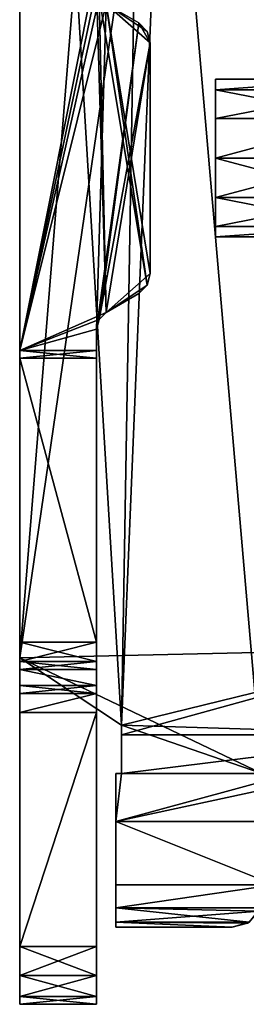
# Model space of a CAD drawing. Extents: x 0 to 11.8, y -6.9 to 44.3.
# Tile 1 of 3: x 0 to 5.9, y -6.9 to 18.7. Entities that reach past the tile are written whole.
import ezdxf

# ---------------------------------------------------------------- set-up
doc = ezdxf.new("R2010")
doc.units = 0
doc.header["$LTSCALE"] = 25
doc.header["$MEASUREMENT"] = 0
doc.layers.get('0').update_dxf_attribs({"linetype": 'CONTINUOUS'})
doc.layers.add('3D', color=7, linetype='CONTINUOUS')

# ---------------------------------------------------------------- blocks, each defined once
blk = doc.blocks.new('*U0')
at = {"color": 7}
mesh = blk.add_polyface(dxfattribs=at)
corners = [(-118.059, 363.612, -4), (-79.781, 356.612, -4), (-98.644, 354.812, -4), (-108.644, 364.412, -4), (-117.352, 355.319, -4), (-98.444, 354.612, -4), (-79.915, 364.112, -4), (-117.559, 363.746, -4), (-125.644, 362.112, -4), (-116.937, 354.905, -4), (-108.644, 354.812, -4), (-80.281, 354.746, -4), (-79.781, 362.612, -4), (-98.644, 364.412, -4), (-108.844, 364.612, -4), (-117.352, 363.905, -4), (-124.894, 363.411, -4), (-117.559, 355.478, -4), (-118.059, 355.612, -4), (-116.23, 354.612, -4), (-108.844, 354.612, -4), (-80.781, 354.612, -4), (-79.915, 355.112, -4), (-79.781, 355.612, -4), (-79.781, 363.612, -4), (-80.281, 364.478, -4), (-80.781, 364.612, -4), (-98.444, 364.612, -4), (-116.23, 364.612, -4), (-116.73, 364.478, -4), (-116.937, 364.319, -4), (-124.144, 363.612, -4), (-125.443, 362.862, -4), (-125.644, 357.112, -4), (-125.443, 356.362, -4), (-124.894, 355.813, -4), (-124.144, 355.612, -4), (-116.73, 354.746, -4)]
mesh.append_faces([[corners[k] for k in face] for face in [(0, 1, 2), (0, 3, 1), (2, 4, 0), (3, 6, 1), (4, 8, 0), (1, 11, 5), (8, 16, 0), (10, 19, 9)]], dxfattribs={"vtx0": -1, "vtx1": -1, "vtx2": -1, "color": 7})
mesh.append_faces([[corners[k] for k in face] for face in [(1, 5, 2), (2, 9, 4), (6, 12, 1), (7, 14, 3), (1, 22, 11), (13, 25, 6), (13, 26, 25), (15, 28, 14), (15, 29, 28), (18, 33, 8), (18, 34, 33), (18, 35, 34)]], dxfattribs={"vtx0": -1, "vtx2": -1, "color": 7})
mesh.append_faces([[corners[k] for k in face] for face in [(0, 7, 3), (2, 10, 9), (3, 13, 6), (7, 15, 14), (4, 17, 8), (17, 18, 8)]], dxfattribs={"vtx1": -1, "vtx2": -1, "color": 7})
mesh.append_faces([[corners[k] for k in face] for face in [(10, 20, 19), (11, 21, 5), (1, 23, 22), (6, 24, 12), (13, 27, 26), (15, 30, 29), (16, 31, 0), (8, 32, 16), (18, 36, 35), (19, 37, 9)]], dxfattribs={"vtx2": -1, "color": 7})
mesh = blk.add_polyface(dxfattribs=at)
corners = [(-117.559, 355.478, -2), (-118.059, 363.612, -2), (-108.087, 354.812, -2), (-117.559, 363.746, -2), (-125.443, 362.862, -2), (-117.352, 355.319, -2), (-108.644, 354.812, -2), (-108.644, 364.412, -2), (-116.23, 364.612, -2), (-124.144, 363.612, -2), (-118.059, 355.612, -2), (-125.644, 357.112, -2), (-116.73, 354.746, -2), (-108.844, 354.612, -2), (-108.087, 364.412, -2), (-108.844, 364.612, -2), (-117.352, 363.905, -2), (-116.73, 364.478, -2), (-116.937, 364.319, -2), (-124.894, 363.411, -2), (-125.644, 362.112, -2), (-125.443, 356.362, -2), (-124.894, 355.813, -2), (-124.144, 355.612, -2), (-116.937, 354.905, -2), (-116.23, 354.612, -2), (-98.644, 364.412, -2), (-79.915, 364.112, -2), (-79.781, 355.611, -2), (-98.644, 354.812, -2), (-80.281, 354.746, -2), (-79.781, 362.612, -2), (-80.781, 364.612, -2), (-99.202, 354.812, -2), (-98.444, 354.612, -2), (-80.781, 354.612, -2), (-79.915, 355.112, -2), (-79.781, 356.612, -2), (-79.781, 363.613, -2), (-80.281, 364.478, -2), (-98.444, 364.612, -2), (-99.202, 364.412, -2)]
mesh.append_faces([[corners[k] for k in face] for face in [(7, 2, 14), (8, 7, 15), (16, 17, 18), (4, 9, 19), (11, 4, 20), (10, 22, 23), (12, 5, 24), (13, 12, 25), (30, 34, 35), (28, 30, 36), (31, 28, 37), (27, 31, 38), (32, 27, 39), (26, 32, 40), (33, 26, 41)]], dxfattribs={"vtx0": -1, "color": 7})
mesh.append_faces([[corners[k] for k in face] for face in [(1, 2, 3), (2, 5, 6), (0, 4, 10), (6, 12, 13), (3, 8, 16), (29, 26, 33)]], dxfattribs={"vtx0": -1, "vtx1": -1, "color": 7})
mesh.append_faces([[corners[k] for k in face] for face in [(0, 2, 1), (0, 1, 4), (3, 2, 7), (3, 7, 8), (10, 4, 11), (6, 5, 12), (26, 28, 27), (28, 26, 29), (28, 29, 30), (27, 28, 31), (26, 27, 32)]], dxfattribs={"vtx0": -1, "vtx1": -1, "vtx2": -1, "color": 7})
mesh.append_faces([[corners[k] for k in face] for face in [(2, 0, 5), (4, 1, 9), (16, 8, 17), (10, 11, 21), (10, 21, 22), (30, 29, 34)]], dxfattribs={"vtx0": -1, "vtx2": -1, "color": 7})
mesh = blk.add_polyface(dxfattribs=at)
corners = [(-116.937, 364.319, -2), (-116.73, 364.478, -2), (-116.73, 364.478, -4), (-116.937, 364.319, -4), (-116.23, 364.612, -2), (-116.23, 364.612, -4)]
mesh.append_faces([[corners[k] for k in face] for face in [(2, 4, 5)]], dxfattribs={"vtx0": -1, "color": 7})
mesh.append_faces([[corners[k] for k in face] for face in [(0, 1, 2), (2, 3, 0), (2, 1, 4)]], dxfattribs={"vtx2": -1, "color": 7})
mesh = blk.add_polyface(dxfattribs=at)
corners = [(-80.781, 364.612, -2), (-80.781, 364.612, -4), (-98.444, 364.612, -4), (-98.444, 364.612, -2), (-108.844, 364.612, -2), (-108.844, 364.612, -4), (-116.23, 364.612, -2), (-116.23, 364.612, -4)]
mesh.append_faces([[corners[k] for k in face] for face in [(4, 5, 6)]], dxfattribs={"vtx1": -1, "color": 7})
mesh.append_faces([[corners[k] for k in face] for face in [(0, 1, 2), (2, 3, 0), (5, 7, 6)]], dxfattribs={"vtx2": -1, "color": 7})
mesh = blk.add_polyface(dxfattribs=at)
corners = [(-108.844, 364.612, -2), (-108.844, 364.612, -4), (-108.644, 364.412, -4), (-108.644, 364.412, -2)]
mesh.append_faces([[corners[k] for k in face] for face in [(0, 2, 1), (2, 0, 3)]], dxfattribs={"vtx0": -1, "color": 7})
mesh = blk.add_polyface(dxfattribs=at)
corners = [(-107.654, 364.412, -1.75), (-99.202, 364.412, -2), (-99.452, 364.412, -1.933), (-108.644, 364.412, -4), (-106.944, 364.412, -0.68), (-99.635, 364.412, -1.75), (-98.644, 364.412, -2), (-107.837, 364.412, -1.933), (-107.163, 364.412, -0.9), (-106.644, 364.412, -0.6), (-100.645, 364.412, -0.6), (-100.345, 364.412, -0.68), (-100.125, 364.412, -0.9), (-98.644, 364.412, -4), (-108.087, 364.412, -2), (-108.644, 364.412, -2)]
mesh.append_faces([[corners[k] for k in face] for face in [(4, 0, 8), (5, 11, 12), (3, 6, 13), (14, 3, 15)]], dxfattribs={"vtx0": -1, "color": 7})
mesh.append_faces([[corners[k] for k in face] for face in [(2, 4, 5), (0, 3, 7), (7, 3, 14)]], dxfattribs={"vtx0": -1, "vtx1": -1, "color": 7})
mesh.append_faces([[corners[k] for k in face] for face in [(0, 1, 3), (2, 0, 4)]], dxfattribs={"vtx0": -1, "vtx1": -1, "vtx2": -1, "color": 7})
mesh.append_faces([[corners[k] for k in face] for face in [(0, 2, 1), (3, 1, 6), (5, 4, 9), (5, 9, 10), (5, 10, 11)]], dxfattribs={"vtx0": -1, "vtx2": -1, "color": 7})
mesh = blk.add_polyface(dxfattribs=at)
corners = [(-107.837, 354.812, -1.933), (-107.837, 364.412, -1.933), (-107.654, 364.412, -1.75), (-107.654, 354.812, -1.75), (-108.087, 364.412, -2), (-108.087, 354.812, -2)]
mesh.append_faces([[corners[k] for k in face] for face in [(0, 2, 1), (2, 0, 3), (0, 4, 5)]], dxfattribs={"vtx0": -1, "color": 7})
mesh.append_faces([[corners[k] for k in face] for face in [(0, 1, 4)]], dxfattribs={"vtx2": -1, "color": 7})
mesh = blk.add_polyface(dxfattribs=at)
corners = [(-107.163, 354.812, -0.9), (-107.163, 364.412, -0.9), (-107.654, 364.412, -1.75), (-107.654, 354.812, -1.75)]
mesh.append_faces([[corners[k] for k in face] for face in [(0, 1, 2), (2, 3, 0)]], dxfattribs={"vtx2": -1, "color": 7})
mesh = blk.add_polyface(dxfattribs=at)
corners = [(-107.163, 354.812, -0.9), (-106.944, 354.812, -0.68), (-106.944, 364.412, -0.68), (-107.163, 364.412, -0.9), (-106.644, 354.812, -0.6), (-106.644, 364.412, -0.6)]
mesh.append_faces([[corners[k] for k in face] for face in [(2, 4, 5)]], dxfattribs={"vtx0": -1, "color": 7})
mesh.append_faces([[corners[k] for k in face] for face in [(0, 1, 2), (2, 3, 0), (2, 1, 4)]], dxfattribs={"vtx2": -1, "color": 7})
mesh = blk.add_polyface(dxfattribs=at)
corners = [(-106.644, 354.812, -0.6), (-100.645, 354.812, -0.6), (-106.644, 364.412, -0.6), (-100.645, 364.412, -0.6)]
mesh.append_faces([[corners[k] for k in face] for face in [(0, 1, 2)]], dxfattribs={"vtx1": -1, "color": 7})
mesh.append_faces([[corners[k] for k in face] for face in [(1, 3, 2)]], dxfattribs={"vtx2": -1, "color": 7})
mesh = blk.add_polyface(dxfattribs=at)
corners = [(-100.645, 364.412, -0.6), (-100.645, 354.812, -0.6), (-100.345, 364.412, -0.68), (-100.345, 354.812, -0.68), (-100.125, 354.812, -0.9), (-100.125, 364.412, -0.9)]
mesh.append_faces([[corners[k] for k in face] for face in [(0, 1, 2)]], dxfattribs={"vtx1": -1, "color": 7})
mesh.append_faces([[corners[k] for k in face] for face in [(1, 3, 2), (2, 3, 4), (4, 5, 2)]], dxfattribs={"vtx2": -1, "color": 7})
mesh = blk.add_polyface(dxfattribs=at)
corners = [(-100.125, 354.812, -0.9), (-99.635, 364.412, -1.75), (-99.635, 354.812, -1.75), (-100.125, 364.412, -0.9)]
mesh.append_faces([[corners[k] for k in face] for face in [(0, 1, 3)]], dxfattribs={"vtx0": -1, "color": 7})
mesh.append_faces([[corners[k] for k in face] for face in [(0, 2, 1)]], dxfattribs={"vtx2": -1, "color": 7})
mesh = blk.add_polyface(dxfattribs=at)
corners = [(-117.352, 363.905, -2), (-116.937, 364.319, -4), (-117.352, 363.905, -4), (-116.937, 364.319, -2)]
mesh.append_faces([[corners[k] for k in face] for face in [(0, 1, 2)]], dxfattribs={"vtx0": -1, "color": 7})
mesh.append_faces([[corners[k] for k in face] for face in [(0, 3, 1)]], dxfattribs={"vtx2": -1, "color": 7})
mesh = blk.add_polyface(dxfattribs=at)
corners = [(-117.559, 363.746, -2), (-117.559, 363.746, -4), (-117.352, 363.905, -4), (-117.352, 363.905, -2), (-118.059, 363.612, -4), (-118.059, 363.612, -2)]
mesh.append_faces([[corners[k] for k in face] for face in [(0, 2, 1), (2, 0, 3), (0, 4, 5)]], dxfattribs={"vtx0": -1, "color": 7})
mesh.append_faces([[corners[k] for k in face] for face in [(0, 1, 4)]], dxfattribs={"vtx2": -1, "color": 7})
mesh = blk.add_polyface(dxfattribs=at)
corners = [(-125.644, 362.112, -4), (-125.644, 362.112, -2), (-125.443, 362.862, -4), (-125.443, 362.862, -2), (-124.894, 363.411, -2), (-124.894, 363.411, -4), (-124.144, 363.612, -2), (-124.144, 363.612, -4)]
mesh.append_faces([[corners[k] for k in face] for face in [(0, 1, 2)]], dxfattribs={"vtx1": -1, "color": 7})
mesh.append_faces([[corners[k] for k in face] for face in [(1, 3, 2), (2, 3, 4), (4, 5, 2), (4, 6, 7), (7, 5, 4)]], dxfattribs={"vtx2": -1, "color": 7})
mesh = blk.add_polyface(dxfattribs=at)
corners = [(-124.144, 363.612, -2), (-124.144, 363.612, -4), (-118.059, 363.612, -2), (-118.059, 363.612, -4)]
mesh.append_faces([[corners[k] for k in face] for face in [(1, 2, 3)]], dxfattribs={"vtx0": -1, "color": 7})
mesh.append_faces([[corners[k] for k in face] for face in [(0, 2, 1)]], dxfattribs={"vtx1": -1, "color": 7})
mesh = blk.add_polyface(dxfattribs=at)
corners = [(-125.644, 357.112, -2), (-125.644, 362.112, -4), (-125.644, 357.112, -4), (-125.644, 362.112, -2)]
mesh.append_faces([[corners[k] for k in face] for face in [(0, 1, 2)]], dxfattribs={"vtx0": -1, "color": 7})
mesh.append_faces([[corners[k] for k in face] for face in [(0, 3, 1)]], dxfattribs={"vtx2": -1, "color": 7})
mesh = blk.add_polyface(dxfattribs=at)
corners = [(-124.144, 355.612, -2), (-124.894, 355.813, -4), (-124.144, 355.612, -4), (-124.894, 355.813, -2), (-125.443, 356.362, -2), (-125.443, 356.362, -4), (-125.644, 357.112, -2), (-125.644, 357.112, -4)]
mesh.append_faces([[corners[k] for k in face] for face in [(0, 1, 2)]], dxfattribs={"vtx0": -1, "color": 7})
mesh.append_faces([[corners[k] for k in face] for face in [(3, 4, 1)]], dxfattribs={"vtx1": -1, "color": 7})
mesh.append_faces([[corners[k] for k in face] for face in [(0, 3, 1), (4, 5, 1), (4, 6, 7), (7, 5, 4)]], dxfattribs={"vtx2": -1, "color": 7})
mesh = blk.add_polyface(dxfattribs=at)
corners = [(-118.059, 355.612, -2), (-118.059, 355.612, -4), (-124.144, 355.612, -4), (-124.144, 355.612, -2)]
mesh.append_faces([[corners[k] for k in face] for face in [(0, 2, 1), (2, 0, 3)]], dxfattribs={"vtx0": -1, "color": 7})
mesh = blk.add_polyface(dxfattribs=at)
corners = [(-118.059, 355.612, -2), (-117.559, 355.478, -2), (-118.059, 355.612, -4), (-117.559, 355.478, -4), (-117.352, 355.319, -2), (-117.352, 355.319, -4)]
mesh.append_faces([[corners[k] for k in face] for face in [(1, 2, 3), (3, 4, 1), (4, 3, 5)]], dxfattribs={"vtx0": -1, "color": 7})
mesh.append_faces([[corners[k] for k in face] for face in [(0, 2, 1)]], dxfattribs={"vtx1": -1, "color": 7})
mesh = blk.add_polyface(dxfattribs=at)
corners = [(-117.352, 355.319, -2), (-117.352, 355.319, -4), (-116.937, 354.905, -4), (-116.937, 354.905, -2)]
mesh.append_faces([[corners[k] for k in face] for face in [(0, 1, 2), (2, 3, 0)]], dxfattribs={"vtx2": -1, "color": 7})
mesh = blk.add_polyface(dxfattribs=at)
corners = [(-116.73, 354.746, -2), (-116.73, 354.746, -4), (-116.23, 354.612, -4), (-116.23, 354.612, -2), (-116.937, 354.905, -4), (-116.937, 354.905, -2)]
mesh.append_faces([[corners[k] for k in face] for face in [(0, 4, 1)]], dxfattribs={"vtx0": -1, "color": 7})
mesh.append_faces([[corners[k] for k in face] for face in [(0, 1, 2), (2, 3, 0), (0, 5, 4)]], dxfattribs={"vtx2": -1, "color": 7})
mesh = blk.add_polyface(dxfattribs=at)
corners = [(-80.781, 354.612, -2), (-98.444, 354.612, -4), (-98.444, 354.612, -2), (-80.781, 354.612, -4), (-108.844, 354.612, -4), (-116.23, 354.612, -4), (-116.23, 354.612, -2), (-108.844, 354.612, -2)]
mesh.append_faces([[corners[k] for k in face] for face in [(0, 1, 3), (4, 6, 5), (6, 4, 7)]], dxfattribs={"vtx0": -1, "color": 7})
mesh.append_faces([[corners[k] for k in face] for face in [(0, 2, 1)]], dxfattribs={"vtx2": -1, "color": 7})
mesh = blk.add_polyface(dxfattribs=at)
corners = [(-108.844, 354.612, -2), (-108.644, 354.812, -2), (-108.844, 354.612, -4), (-108.644, 354.812, -4)]
mesh.append_faces([[corners[k] for k in face] for face in [(1, 2, 3)]], dxfattribs={"vtx0": -1, "color": 7})
mesh.append_faces([[corners[k] for k in face] for face in [(0, 2, 1)]], dxfattribs={"vtx1": -1, "color": 7})
mesh = blk.add_polyface(dxfattribs=at)
corners = [(-100.125, 354.812, -0.9), (-108.087, 354.812, -2), (-107.837, 354.812, -1.933), (-99.635, 354.812, -1.75), (-100.645, 354.812, -0.6), (-107.654, 354.812, -1.75), (-108.644, 354.812, -4), (-99.452, 354.812, -1.933), (-100.345, 354.812, -0.68), (-106.644, 354.812, -0.6), (-106.944, 354.812, -0.68), (-107.163, 354.812, -0.9), (-108.644, 354.812, -2), (-98.644, 354.812, -4), (-99.202, 354.812, -2), (-98.644, 354.812, -2)]
mesh.append_faces([[corners[k] for k in face] for face in [(4, 0, 8), (5, 10, 11), (6, 1, 12), (14, 13, 15)]], dxfattribs={"vtx0": -1, "color": 7})
mesh.append_faces([[corners[k] for k in face] for face in [(0, 1, 3), (2, 4, 5), (3, 6, 7), (7, 13, 14)]], dxfattribs={"vtx0": -1, "vtx1": -1, "color": 7})
mesh.append_faces([[corners[k] for k in face] for face in [(2, 0, 4), (3, 1, 6)]], dxfattribs={"vtx0": -1, "vtx1": -1, "vtx2": -1, "color": 7})
mesh.append_faces([[corners[k] for k in face] for face in [(0, 2, 1), (5, 4, 9), (5, 9, 10), (7, 6, 13)]], dxfattribs={"vtx0": -1, "vtx2": -1, "color": 7})
blk = doc.blocks.new('*U1')
at = {"color": 7}
mesh = blk.add_polyface(dxfattribs=at)
corners = [(50, 19.505, -8.3), (56.3, 16.505, -8.3), (53.8, 45.505, -8.3), (53.399, 61.598, -8.3), (53.638, 61.387, -8.3), (52.65, 17.757, -8.3), (50, 61.705, -8.3), (53.003, 61.705, -8.3), (53.457, 61.561, -8.3), (53.8, 61.173, -8.3), (56.3, 41.175, -8.3), (52.65, 16.505, -8.3)]
mesh.append_faces([[corners[k] for k in face] for face in [(3, 6, 7), (4, 3, 8), (2, 4, 9), (1, 2, 10), (5, 1, 11)]], dxfattribs={"vtx0": -1, "color": 7})
mesh.append_faces([[corners[k] for k in face] for face in [(0, 1, 5)]], dxfattribs={"vtx0": -1, "vtx1": -1, "color": 7})
mesh.append_faces([[corners[k] for k in face] for face in [(0, 2, 1), (2, 0, 3), (2, 3, 4)]], dxfattribs={"vtx0": -1, "vtx1": -1, "vtx2": -1, "color": 7})
mesh.append_faces([[corners[k] for k in face] for face in [(3, 0, 6)]], dxfattribs={"vtx0": -1, "vtx2": -1, "color": 7})
mesh = blk.add_polyface(dxfattribs=at)
corners = [(52.65, 17.757, 8.3), (53.8, 45.505, 8.3), (53.399, 61.598, 8.3), (53.638, 61.387, 8.3), (56.3, 16.505, 8.3), (50, 61.705, 8.3), (53.003, 61.705, 8.3), (53.457, 61.561, 8.3), (53.8, 61.173, 8.3), (56.3, 41.175, 8.3), (52.65, 16.505, 8.3), (50, 19.505, 8.3)]
mesh.append_faces([[corners[k] for k in face] for face in [(0, 1, 2), (1, 3, 2), (0, 4, 1), (2, 5, 0)]], dxfattribs={"vtx0": -1, "vtx1": -1, "vtx2": -1, "color": 7})
mesh.append_faces([[corners[k] for k in face] for face in [(2, 6, 5), (3, 7, 2), (1, 8, 3), (4, 9, 1), (0, 10, 4), (5, 11, 0)]], dxfattribs={"vtx2": -1, "color": 7})
mesh = blk.add_polyface(dxfattribs=at)
corners = [(56.3, 41.175, -5.6), (59.088, 57.959, -5.6), (59.2, 43.505, -5.6), (55.7, 58.398, -5.6), (61.8, 16.505, -5.6), (61.599, 40.61, -5.6), (58.801, 58.246, -5.6), (53.8, 61.173, -5.6), (58.3, 16.505, -5.6), (61.8, 39.86, -5.6), (61.449, 40.824, -5.6), (59.2, 57.556, -5.6), (58.975, 58.112, -5.6), (58.707, 58.293, -5.6), (55.7, 58.656, -5.6), (53.8, 45.505, -5.6), (56.3, 16.505, -5.6)]
mesh.append_faces([[corners[k] for k in face] for face in [(0, 1, 2), (0, 3, 1), (2, 4, 0), (2, 5, 4), (3, 6, 1), (0, 7, 3)]], dxfattribs={"vtx0": -1, "vtx1": -1, "vtx2": -1, "color": 7})
mesh.append_faces([[corners[k] for k in face] for face in [(4, 8, 0)]], dxfattribs={"vtx1": -1, "vtx2": -1, "color": 7})
mesh.append_faces([[corners[k] for k in face] for face in [(5, 9, 4), (2, 10, 5), (1, 11, 2), (6, 12, 1), (3, 13, 6), (7, 14, 3), (0, 15, 7), (8, 16, 0)]], dxfattribs={"vtx2": -1, "color": 7})
mesh = blk.add_polyface(dxfattribs=at)
corners = [(56.3, 41.175, 5.6), (58.975, 58.112, 5.6), (59.2, 43.505, 5.6), (58.3, 16.505, 5.6), (61.8, 39.86, 5.6), (59.2, 57.556, 5.6), (55.7, 58.398, 5.6), (53.8, 61.173, 5.6), (61.8, 16.505, 5.6), (61.599, 40.61, 5.6), (61.449, 40.824, 5.6), (59.088, 57.959, 5.6), (58.801, 58.246, 5.6), (58.707, 58.293, 5.6), (55.7, 58.656, 5.6), (53.8, 45.505, 5.6), (56.3, 16.505, 5.6)]
mesh.append_faces([[corners[k] for k in face] for face in [(4, 3, 8), (2, 9, 10), (1, 5, 11), (6, 12, 13), (7, 6, 14), (0, 7, 15), (3, 0, 16)]], dxfattribs={"vtx0": -1, "color": 7})
mesh.append_faces([[corners[k] for k in face] for face in [(0, 2, 1), (2, 0, 3), (2, 3, 4), (0, 1, 6), (0, 6, 7)]], dxfattribs={"vtx0": -1, "vtx1": -1, "vtx2": -1, "color": 7})
mesh.append_faces([[corners[k] for k in face] for face in [(1, 2, 5), (2, 4, 9), (6, 1, 12)]], dxfattribs={"vtx0": -1, "vtx2": -1, "color": 7})
mesh = blk.add_polyface(dxfattribs=at)
corners = [(55.1, 32.505, -4.15), (55.1, 30.455, 2.1), (55.1, 33.53, 3.875), (55.1, 34.555, -2.1), (55.1, 31.48, 3.875), (55.1, 30.729, -3.125), (55.1, 34.28, -3.125), (55.1, 34.555, 2.1), (55.1, 34.28, 3.125), (55.1, 32.505, 4.15), (55.1, 30.729, 3.125), (55.1, 30.455, -2.1), (55.1, 31.48, -3.875), (55.1, 33.53, -3.875)]
mesh.append_faces([[corners[k] for k in face] for face in [(2, 7, 8), (4, 2, 9), (1, 4, 10), (5, 1, 11), (0, 5, 12), (6, 0, 13)]], dxfattribs={"vtx0": -1, "color": 7})
mesh.append_faces([[corners[k] for k in face] for face in [(3, 0, 6)]], dxfattribs={"vtx0": -1, "vtx1": -1, "color": 7})
mesh.append_faces([[corners[k] for k in face] for face in [(0, 2, 1), (2, 0, 3), (1, 2, 4), (0, 1, 5)]], dxfattribs={"vtx0": -1, "vtx1": -1, "vtx2": -1, "color": 7})
mesh.append_faces([[corners[k] for k in face] for face in [(2, 3, 7)]], dxfattribs={"vtx0": -1, "vtx2": -1, "color": 7})
mesh = blk.add_polyface(dxfattribs=at)
corners = [(58.95, 34.555, 2.1), (55.1, 34.555, -2.1), (55.1, 34.555, 2.1), (58.95, 34.555, -2.1)]
mesh.append_faces([[corners[k] for k in face] for face in [(0, 1, 3)]], dxfattribs={"vtx0": -1, "color": 7})
mesh.append_faces([[corners[k] for k in face] for face in [(0, 2, 1)]], dxfattribs={"vtx2": -1, "color": 7})
mesh = blk.add_polyface(dxfattribs=at)
corners = [(58.95, 34.555, -2.1), (58.95, 34.28, -3.125), (55.1, 34.28, -3.125), (55.1, 34.555, -2.1), (58.95, 33.53, -3.875), (55.1, 33.53, -3.875), (55.1, 32.505, -4.15), (58.95, 32.505, -4.15), (55.1, 31.48, -3.875), (58.95, 31.48, -3.875), (58.95, 30.729, -3.125), (55.1, 30.729, -3.125), (58.95, 30.455, -2.1), (55.1, 30.455, -2.1)]
mesh.append_faces([[corners[k] for k in face] for face in [(0, 2, 1), (2, 0, 3), (4, 2, 5), (2, 4, 1), (4, 6, 7), (7, 8, 9), (8, 10, 9), (10, 8, 11), (10, 13, 12), (13, 10, 11)]], dxfattribs={"vtx0": -1, "color": 7})
mesh.append_faces([[corners[k] for k in face] for face in [(6, 8, 7)]], dxfattribs={"vtx1": -1, "color": 7})
mesh.append_faces([[corners[k] for k in face] for face in [(4, 5, 6)]], dxfattribs={"vtx2": -1, "color": 7})
mesh = blk.add_polyface(dxfattribs=at)
corners = [(55.1, 30.455, 2.1), (58.95, 30.729, 3.125), (55.1, 30.729, 3.125), (58.95, 30.455, 2.1), (58.95, 31.48, 3.875), (55.1, 31.48, 3.875), (58.95, 32.505, 4.15), (55.1, 32.505, 4.15), (58.95, 33.53, 3.875), (55.1, 33.53, 3.875), (58.95, 34.28, 3.125), (55.1, 34.28, 3.125), (58.95, 34.555, 2.1), (55.1, 34.555, 2.1)]
mesh.append_faces([[corners[k] for k in face] for face in [(0, 1, 3), (4, 2, 5), (4, 7, 6), (7, 4, 5), (8, 7, 9), (7, 8, 6), (9, 10, 8), (12, 11, 13)]], dxfattribs={"vtx0": -1, "color": 7})
mesh.append_faces([[corners[k] for k in face] for face in [(1, 2, 4), (10, 11, 12)]], dxfattribs={"vtx1": -1, "color": 7})
mesh.append_faces([[corners[k] for k in face] for face in [(0, 2, 1), (9, 11, 10)]], dxfattribs={"vtx2": -1, "color": 7})
mesh = blk.add_polyface(dxfattribs=at)
corners = [(58.95, 30.455, 2.1), (55.1, 30.455, 2.1), (58.95, 30.455, -2.1), (55.1, 30.455, -2.1)]
mesh.append_faces([[corners[k] for k in face] for face in [(1, 2, 3)]], dxfattribs={"vtx0": -1, "color": 7})
mesh.append_faces([[corners[k] for k in face] for face in [(0, 2, 1)]], dxfattribs={"vtx1": -1, "color": 7})
mesh = blk.add_polyface(dxfattribs=at)
corners = [(56.279, 13.005), (56.627, 13.608, 2.25), (52.5, 13.005), (52.5, 13.608, 2.25), (57.578, 15.255, 3.897), (52.5, 15.255, 3.897), (58.3, 16.505, 4.387), (60.8, 17.505, 4.5), (52.65, 16.505, 4.387), (60.8, 16.505, 4.387), (52.5, 16.505, 4.387), (52.65, 17.505, 4.5), (60.8, 19.755, 3.897), (50, 19.505, 4.031), (52.65, 17.757, 4.493), (60.8, 19.755, -3.897), (52.65, 17.505, -4.5), (52.65, 17.757, -4.493), (50, 19.505, -4.031), (60.8, 17.505, -4.5), (52.5, 15.255, -3.897), (52.65, 16.505, -4.387), (58.3, 16.505, -4.387), (60.8, 16.505, -4.387), (52.5, 16.505, -4.387), (57.578, 15.255, -3.897), (56.627, 13.608, -2.25), (52.5, 13.608, -2.25)]
mesh.append_faces([[corners[k] for k in face] for face in [(1, 2, 3), (1, 5, 4), (5, 1, 3), (6, 7, 9), (5, 6, 4), (8, 5, 10), (7, 8, 11), (12, 14, 13), (14, 7, 11), (17, 15, 18), (15, 16, 19), (19, 22, 23), (21, 19, 16), (20, 21, 24), (22, 20, 25), (26, 20, 27), (26, 2, 0), (2, 26, 27)]], dxfattribs={"vtx0": -1, "color": 7})
mesh.append_faces([[corners[k] for k in face] for face in [(6, 5, 7), (7, 5, 8), (19, 21, 20), (19, 20, 22)]], dxfattribs={"vtx0": -1, "vtx1": -1, "vtx2": -1, "color": 7})
mesh.append_faces([[corners[k] for k in face] for face in [(14, 12, 7), (15, 17, 16)]], dxfattribs={"vtx0": -1, "vtx2": -1, "color": 7})
mesh.append_faces([[corners[k] for k in face] for face in [(0, 2, 1), (25, 20, 26)]], dxfattribs={"vtx1": -1, "color": 7})
mesh = blk.add_polyface(dxfattribs=at)
corners = [(50, 19.505, -8.3), (50, 19.505, -4.031), (52.65, 17.757, -4.493), (52.65, 17.757, -8.3), (50, 19.505, 4.031), (50, 19.505, 8.3), (52.65, 17.757, 8.3), (52.65, 17.757, 4.493)]
mesh.append_faces([[corners[k] for k in face] for face in [(0, 2, 1), (2, 0, 3), (4, 6, 5), (6, 4, 7)]], dxfattribs={"vtx0": -1, "color": 7})
mesh = blk.add_polyface(dxfattribs=at)
corners = [(52.65, 17.757, -4.493), (52.65, 17.505, -4.5), (52.65, 16.505, -5.6), (52.65, 16.505, -4.387), (52.65, 17.757, -8.3), (52.65, 16.505, -8.3), (52.65, 17.505, 4.5), (52.65, 16.505, 8.3), (52.65, 16.505, 5.6), (52.65, 16.505, 4.387), (52.65, 17.757, 8.3), (52.65, 17.757, 4.493)]
mesh.append_faces([[corners[k] for k in face] for face in [(1, 2, 3), (2, 4, 5), (8, 6, 9), (6, 10, 11)]], dxfattribs={"vtx0": -1, "color": 7})
mesh.append_faces([[corners[k] for k in face] for face in [(0, 2, 1)]], dxfattribs={"vtx0": -1, "vtx1": -1, "color": 7})
mesh.append_faces([[corners[k] for k in face] for face in [(2, 0, 4), (6, 8, 7), (6, 7, 10)]], dxfattribs={"vtx0": -1, "vtx2": -1, "color": 7})
mesh = blk.add_polyface(dxfattribs=at)
corners = [(52.65, 16.505, -5.6), (52.5, 16.505, -5.6), (52.65, 16.505, -4.387), (52.5, 16.505, -4.387), (52.5, 16.505, 4.387), (52.65, 16.505, 5.6), (52.65, 16.505, 4.387), (52.5, 16.505, 5.6)]
mesh.append_faces([[corners[k] for k in face] for face in [(4, 5, 6)]], dxfattribs={"vtx0": -1, "color": 7})
mesh.append_faces([[corners[k] for k in face] for face in [(0, 1, 2)]], dxfattribs={"vtx1": -1, "color": 7})
mesh.append_faces([[corners[k] for k in face] for face in [(1, 3, 2), (4, 7, 5)]], dxfattribs={"vtx2": -1, "color": 7})
mesh = blk.add_polyface(dxfattribs=at)
corners = [(52.5, 12.639, 3.213), (52.5, 13.608, 2.25), (52.5, 13.005), (52.5, 15.255, 3.897), (52.5, 12.639, -3.213), (52.5, 13.608, -2.25), (52.5, 16.505, 5.6), (52.5, 12.505, -2.713), (52.5, 13.005, -3.579), (52.5, 16.505, -5.6), (52.5, 15.255, -3.897), (52.5, 16.505, -4.387), (52.5, 16.505, 4.387), (52.5, 13.005, 3.579), (52.5, 12.505, 2.713)]
mesh.append_faces([[corners[k] for k in face] for face in [(2, 4, 0), (0, 6, 3)]], dxfattribs={"vtx0": -1, "vtx1": -1, "vtx2": -1, "color": 7})
mesh.append_faces([[corners[k] for k in face] for face in [(0, 1, 2), (0, 3, 1), (5, 8, 4), (5, 9, 8)]], dxfattribs={"vtx0": -1, "vtx2": -1, "color": 7})
mesh.append_faces([[corners[k] for k in face] for face in [(2, 5, 4), (4, 7, 0), (5, 10, 9)]], dxfattribs={"vtx1": -1, "vtx2": -1, "color": 7})
mesh.append_faces([[corners[k] for k in face] for face in [(10, 11, 9), (6, 12, 3), (0, 13, 6), (7, 14, 0)]], dxfattribs={"vtx2": -1, "color": 7})
mesh = blk.add_polyface(dxfattribs=at)
corners = [(56.3, 16.505, -8.3), (52.65, 16.505, -5.6), (56.3, 16.505, -5.6), (52.65, 16.505, -8.3), (52.65, 16.505, 8.3), (56.3, 16.505, 8.3), (56.3, 16.505, 5.6), (52.65, 16.505, 5.6), (58.3, 16.505, 4.387), (61.8, 16.505, 5.6), (60.8, 16.505, 4.5), (60.8, 16.505, 4.387), (61.8, 16.505, 4.5), (58.3, 16.505, 5.6), (58.3, 16.505, -5.6), (60.8, 16.505, -4.387), (60.8, 16.505, -4.5), (61.8, 16.505, -5.6), (61.8, 16.505, -4.5), (58.3, 16.505, -4.387)]
mesh.append_faces([[corners[k] for k in face] for face in [(0, 1, 3), (4, 6, 5), (6, 4, 7), (10, 8, 11), (9, 10, 12), (8, 9, 13), (16, 17, 18), (14, 15, 19)]], dxfattribs={"vtx0": -1, "color": 7})
mesh.append_faces([[corners[k] for k in face] for face in [(8, 10, 9)]], dxfattribs={"vtx0": -1, "vtx1": -1, "vtx2": -1, "color": 7})
mesh.append_faces([[corners[k] for k in face] for face in [(14, 16, 15), (16, 14, 17)]], dxfattribs={"vtx0": -1, "vtx2": -1, "color": 7})
mesh.append_faces([[corners[k] for k in face] for face in [(0, 2, 1)]], dxfattribs={"vtx2": -1, "color": 7})
mesh = blk.add_polyface(dxfattribs=at)
corners = [(55.529, 12.505, 2.713), (55.929, 12.612, 3.164), (52.5, 12.639, 3.213), (52.5, 12.505, 2.713), (55.972, 12.639, 3.213), (56.232, 12.922, 3.526), (52.5, 13.005, 3.579), (56.279, 13.005, 3.579)]
mesh.append_faces([[corners[k] for k in face] for face in [(2, 5, 6)]], dxfattribs={"vtx0": -1, "vtx1": -1, "color": 7})
mesh.append_faces([[corners[k] for k in face] for face in [(0, 1, 2)]], dxfattribs={"vtx1": -1, "vtx2": -1, "color": 7})
mesh.append_faces([[corners[k] for k in face] for face in [(2, 3, 0), (1, 4, 2), (5, 7, 6), (2, 4, 5)]], dxfattribs={"vtx2": -1, "color": 7})
mesh = blk.add_polyface(dxfattribs=at)
corners = [(56.279, 13.005, -3.579), (56.232, 12.922, -3.526), (55.972, 12.639, -3.213), (52.5, 13.005, -3.579), (52.5, 12.639, -3.213), (55.529, 12.505, -2.713), (52.5, 12.505, -2.713), (55.929, 12.612, -3.164)]
mesh.append_faces([[corners[k] for k in face] for face in [(2, 5, 4)]], dxfattribs={"vtx0": -1, "vtx1": -1, "color": 7})
mesh.append_faces([[corners[k] for k in face] for face in [(2, 3, 0)]], dxfattribs={"vtx0": -1, "vtx2": -1, "color": 7})
mesh.append_faces([[corners[k] for k in face] for face in [(0, 1, 2), (2, 4, 3), (5, 6, 4), (2, 7, 5)]], dxfattribs={"vtx2": -1, "color": 7})
mesh = blk.add_polyface(dxfattribs=at)
corners = [(55.529, 12.505, -2.713), (55.929, 12.612, 3.164), (55.529, 12.505, 2.713), (55.929, 12.612, -3.164), (55.972, 12.639, -3.213), (56.222, 12.905, 3.513), (55.972, 12.639, 3.213), (56.222, 12.905, -3.513)]
mesh.append_faces([[corners[k] for k in face] for face in [(0, 1, 2)]], dxfattribs={"vtx0": -1, "color": 7})
mesh.append_faces([[corners[k] for k in face] for face in [(4, 5, 1)]], dxfattribs={"vtx0": -1, "vtx1": -1, "vtx2": -1, "color": 7})
mesh.append_faces([[corners[k] for k in face] for face in [(0, 3, 1), (1, 3, 4), (5, 6, 1), (4, 7, 5)]], dxfattribs={"vtx2": -1, "color": 7})
mesh = blk.add_polyface(dxfattribs=at)
corners = [(55.529, 12.505, -2.713), (55.529, 12.505, 2.713), (52.5, 12.505, 2.713), (52.5, 12.505, -2.713)]
mesh.append_faces([[corners[k] for k in face] for face in [(0, 1, 2), (2, 3, 0)]], dxfattribs={"vtx2": -1, "color": 7})

msp = doc.modelspace()

# ---------------------------------------------------------------- block references
at = {"layer": '3D'}
msp.add_blockref('*U1', (-50, -17.4), dxfattribs=at)
at = {"layer": '3D', "extrusion": (1, 0, 0)}
msp.add_blockref('*U0', (118.744, -359.609, 4), dxfattribs=at)

doc.saveas('drawing.dxf')
